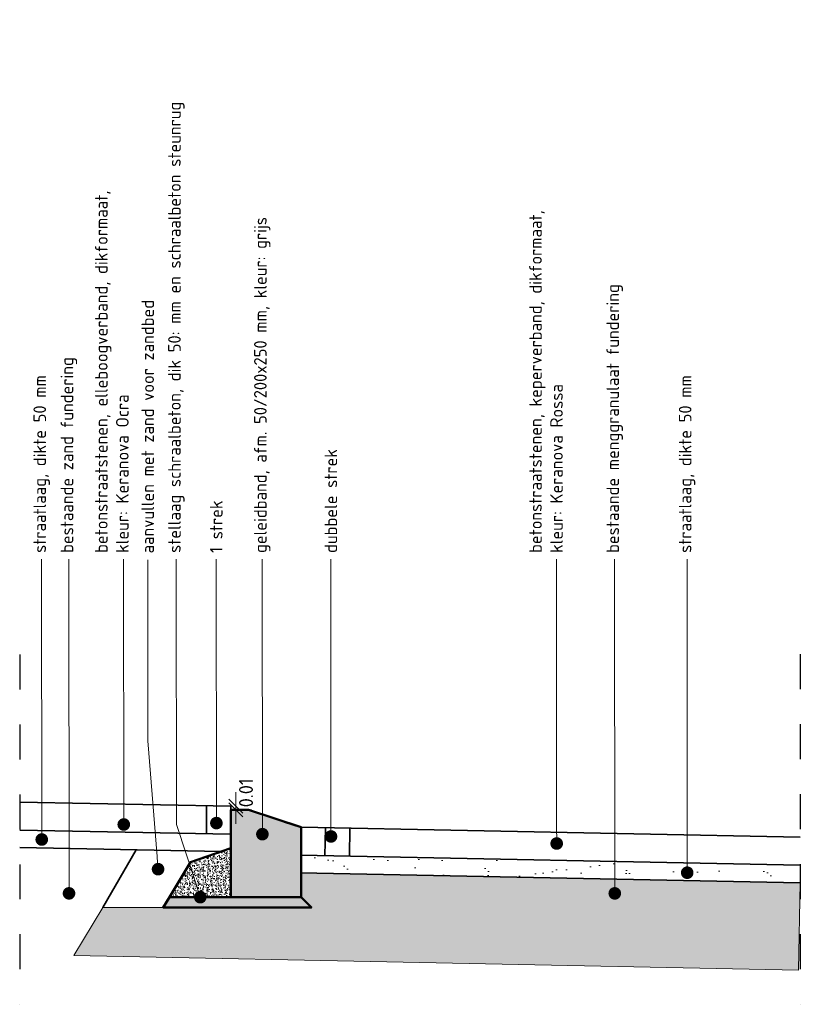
# Model space of a CAD drawing. Header units: metres. Extents: x 0 to 167615, y 0 to 462701.
# Tile 4 of 16: x 167554.65 to 167556.88, y 462698.19 to 462701. Entities that reach past the tile are written whole.
import ezdxf
from ezdxf import colors
from ezdxf.entities.mleader import LeaderData, LeaderLine
from ezdxf.math import Vec2, Vec3

# ---------------------------------------------------------------- set-up
doc = ezdxf.new("R2010")
doc.units = ezdxf.units.M
doc.header["$LTSCALE"] = 0.02
for name, pattern in [('HIDDEN', [9.525, 6.35, -3.175]), ('VH-RWSBAND_110X220', [24, 10, -2, 2, -2, 2, -2, 2, -2]), ('XX-AFBREEK', [7, 4, -1, 1, -1])]:
    doc.linetypes.add(name, pattern=pattern)
for name, color, linetype, lineweight in [('B-WE-VH-VERHARDING_FUNDERING-AD', 252, 'Continuous', 18), ('B-WE-VH-VERHARDING_FUNDERING_GRANULAAT_MENG-G', 8, 'Continuous', 18), ('N-WE-GC-BETONVORM-AD-20', 254, 'Continuous', 18), ('N-WE-GW-GROND_ZAND_FUNDERINGSZAND-AD-20', 7, 'Continuous', 18), ('N-WE-GW-GROND_ZAND_FUNDERINGSZAND-G', 7, 'Continuous', 35), ('N-WE-GW-GROND_ZAND_FUNDERINGSZAND-GD', 7, 'Continuous', 50), ('N-WE-VH-KANTOPSLUITING_TROTTOIRBAND_RWS_115 225-GD', 210, 'VH-RWSBAND_110X220', 50), ('N-WE-VH-VERHARDING_BETON_SCHRAAL-AD', 254, 'Continuous', 18), ('N-WE-VH-VERHARDING_BETON_SCHRAAL-GD', 10, 'Continuous', 50), ('N-WE-VH-VERHARDING_BETONSTRAATSTEEN-G', 10, 'Continuous', 35), ('N-WE-VH-VERHARDING_FUNDERING-AD-20', 1, 'Continuous', 9), ('X-XX-AL-AANPIJLING-T18', 10, 'Continuous', 18), ('X-XX-AL-AFBREEKLIJN-GD', 8, 'XX-AFBREEK', 25), ('X-XX-AL-M', 7, 'Continuous', 18)]:
    doc.layers.add(name, color=color, linetype=linetype, lineweight=lineweight)
doc.styles.add('NLCS-ISO', font='NLCS-ISO.ttf')
doc.styles.add('NLCS-ISO-M20-T50', font='NLCS-ISO.ttf', dxfattribs={"height": 0.1})
doc.dimstyles.new('NLCS RODOR-DIM-020$0', dxfattribs={"dimscale": 0.02, "dimtxt": 2, "dimasz": 2, "dimexe": 1.25, "dimexo": 0.625, "dimtad": 1, "dimzin": 1, "dimdsep": 46, "dimtxsty": 'NLCS-ISO', "dimblk": 'OBLIQUE', "dimcen": 0, "dimse1": 1, "dimse2": 1, "dimclrd": 256, "dimclre": 1, "dimclrt": 256, "dimadec": 0, "dimazin": 0, "dimtfac": 1, "dimtmove": 2, "dimatfit": 3, "dimfxl": 1, "dimtolj": 1, "dimtzin": 0, "dimlwd": -1, "dimlwe": -1, "dimarcsym": 0})

# ---------------------------------------------------------------- blocks, each defined once
blk = doc.blocks.new('_Dot')
at = {"color": 0, "linetype": 'ByBlock', "lineweight": -2}
blk.add_line((-0.5, 0), (-1, 0), dxfattribs=at)
at = {"color": 0, "linetype": 'ByBlock', "const_width": 0.5}
blk.add_lwpolyline([(-0.25, 0, 1), (0.25, 0, 1)], format="xyb", close=True, dxfattribs=at)
blk = doc.blocks.new('_Oblique')
at = {"color": 0, "linetype": 'ByBlock', "lineweight": -2}
blk.add_line((-0.5, -0.5), (0.5, 0.5), dxfattribs=at)
blk = doc.blocks.new('*D3')
at = {"layer": 'Defpoints', "color": 0, "transparency": 16777216}
for p in [(167555.2545, 462698.7546), (167555.2685, 462698.7546), (167555.2545, 462698.7446)]:
    blk.add_point(p, dxfattribs=at)
at = {"layer": 'X-XX-AL-M', "transparency": 16777216}
for p, q in [((167555.2685, 462698.7546), (167555.2685, 462698.7946)), ((167555.2685, 462698.7446), (167555.2685, 462698.7546)), ((167555.2685, 462698.7446), (167555.2685, 462698.7046))]:
    blk.add_line(p, q, dxfattribs=at)
at = {"layer": 'X-XX-AL-M', "transparency": 16777216, "xscale": 0.04, "yscale": 0.04, "zscale": 0.04}
for p, rotation in [((167555.2685, 462698.7546), 270), ((167555.2685, 462698.7446), 90)]:
    blk.add_blockref('_Oblique', p, dxfattribs=dict(at, rotation=rotation))
at = {"layer": 'X-XX-AL-M', "transparency": 16777216, "insert": (167555.2974, 462698.7928), "char_height": 0.04, "attachment_point": 5, "rotation": 90, "style": 'NLCS-ISO'}
blk.add_mtext('\\A1;0.01', dxfattribs=at)

msp = doc.modelspace()

# ---------------------------------------------------------------- hatches: boundary and pattern name
at = {"layer": 'B-WE-VH-VERHARDING_FUNDERING-AD'}
h = msp.add_hatch(dxfattribs=at)
h.set_pattern_fill('AR-CONC', color=256, scale=0.01, angle=48.8532)
h.set_pattern_definition([(98.853192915, (-16.754584, 0.001555), (0.0519204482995, 0.0498825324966), [0.0075, -0.0825]), (43.853192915, (-16.754584, 0.001555), (-0.06577173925, 0.039045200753), [0.006, -0.066]), (149.304637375, (-16.75026, 0.00571), (-0.013851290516, 0.088927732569), [0.0063740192, -0.0701142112]), (95.037392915, (-16.769645, 0.014715), (0.082687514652, 0.069475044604), [0.01125, -0.12375]), (145.488828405, (-16.76275, 0.0205), (-0.011853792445, 0.13447857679), [0.0095610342, -0.105171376]), (40.037356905, (-16.76964, 0.01472), (-0.011853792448, 0.13447857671), [0.009, -0.0990000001]), (69.853192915, (-16.7593, 0.018956), (0.069594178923, 0.0184567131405), [0.0075, -0.0825]), (14.853192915, (-16.7593, 0.018956), (-0.038595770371, 0.066036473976), [0.006, -0.066]), (120.304637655, (-16.7535, 0.020494), (0.030998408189, 0.084493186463), [0.006374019, -0.0701142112]), (86.353192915, (-16.754584, 0.001555), (-0.0242676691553, 0.0228197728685), [0, -0.0652, 0, -0.067, 0, -0.06625]), (56.353192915, (-16.754584, 0.001555), (-0.0123905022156, 0.0457617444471), [0, -0.0382, 0, -0.0637, 0, -0.02525]), (16.353192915, (-16.769258, -0.015237), (0.036823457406, 0.0387141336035), [0, -0.025, 0, -0.078, 0, -0.1035]), (6.353192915, (-16.775837, -0.022767), (0.0308349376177, 0.0505022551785), [0, -0.0325, 0, -0.0518, 0, -0.0735])])
h.paths.add_polyline_path([(167554.8883, 462698.4649), (167555.4841, 462698.4649), (167555.4545, 462698.4946), (167555.4545, 462698.5646), (167556.8806, 462698.536), (167556.8756, 462698.2861), (167554.8052, 462698.3275)])
at = {"layer": 'N-WE-GC-BETONVORM-AD-20'}
h = msp.add_hatch(color=256, dxfattribs=at)
h.dxf.hatch_style = 1
h.paths.add_polyline_path([(167555.2545, 462698.7446), (167555.2545, 462698.4946), (167555.4545, 462698.4946), (167555.4545, 462698.6946), (167555.3045, 462698.7446)])
at = {"layer": 'N-WE-GW-GROND_ZAND_FUNDERINGSZAND-AD-20'}
h = msp.add_hatch(dxfattribs=at)
h.set_pattern_fill('AGW-GROND_ZAND_FUNDERINGSZAND', color=256, scale=0.05, pattern_type=2)
h.set_pattern_definition([(37.5, (-19.754584, -0.00803), (-0.003149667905, 0.096341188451), [0, -0.076, 0, -0.085, 0, -0.08125]), (7.5, (-19.75458, -0.00803), (0.088488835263, 0.14110730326), [0, -0.041, 0, -0.0685, 0, -0.02625]), (327.5, (-19.816084, -0.00803), (0.155707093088, 0.000282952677), [0, -0.025, 0, -0.09, 0, -0.1175]), (317.5, (-19.81608, -0.00803), (0.15030633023, 0.043883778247), [0, -0.0125, 0, -0.059, 0, -0.0675])])
h.paths.add_polyline_path([(167555.4545, 462698.5645), (167555.4545, 462698.6145), (167556.8809, 462698.586), (167556.8809, 462698.536)])
at = {"layer": 'N-WE-VH-VERHARDING_BETON_SCHRAAL-AD'}
h = msp.add_hatch(dxfattribs=at)
h.set_pattern_fill('ACO-BETON_LICHT-SO', color=256, scale=0.005, pattern_type=2)
h.set_pattern_definition([(50, (-17.793837, -0.080649), (0.0182184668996, -0.0015939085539), [0.001905, -0.020955]), (355, (-17.793837, -0.08065), (-0.0035242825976, 0.0191056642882), [0.001524, -0.016764]), (100.451, (-17.79232, -0.080782), (0.0146942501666, 0.017511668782), [0.001619, -0.017809]), (46.1842, (-17.793837, -0.07557), (0.0271079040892, -0.0042042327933), [0.0028575, -0.0314325]), (96.6356, (-17.791578, -0.07592), (0.0237404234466, 0.024742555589), [0.0024285, -0.0267135]), (351.184, (-17.793837, -0.07557), (0.0237404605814, 0.024742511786), [0.002286, -0.025146]), (21, (-17.791297, -0.076839), (0.01516148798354, -0.01022655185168), [0.001905, -0.020955]), (326, (-17.791297, -0.07684), (0.0061802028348, 0.0184187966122), [0.001524, -0.016764]), (71.4514, (-17.790034, -0.077691), (0.021341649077, 0.0081922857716), [0.001619, -0.017809]), (37.5, (-17.7938374, -0.080649), (0.00030886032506, 0.008455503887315), [0, -0.0165608, 0, -0.017018, 0, -0.0168275]), (7.5, (-17.793837, -0.080649), (0.00668196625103, 0.01001805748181), [0, -0.0097028, 0, -0.0161798, 0, -0.0064135]), (327.5, (-17.7995016, -0.080649), (0.01355905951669, -0.00057287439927), [0, -0.00635, 0, -0.019812, 0, -0.026289]), (317.5, (-17.802042, -0.080649), (0.0148129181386, 0.00254264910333), [0, -0.008255, 0, -0.0131572, 0, -0.018669])])
h.paths.add_polyline_path([(167555.2545, 462698.4946), (167555.2545, 462698.6349), (167555.1387, 462698.5949), (167555.0793, 462698.4946)])
at = {"layer": 'N-WE-VH-VERHARDING_FUNDERING-AD-20'}
h = msp.add_hatch(dxfattribs=at)
h.set_pattern_fill('AVH-FUNDERING_ZAND', color=256, scale=0.003, pattern_type=2)
h.set_pattern_definition([(37.5, (-14.6076095, -0.1351054), (-0.00018898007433, 0.00578047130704), [0, -0.00456, 0, -0.0051, 0, -0.004875]), (7.5, (-14.6076095, -0.135105), (0.0053093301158, 0.00846643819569), [0, -0.00246, 0, -0.00411, 0, -0.001575]), (327.5, (-14.6112995, -0.1351054), (0.009342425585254, 1.697716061e-05), [0, -0.0015, 0, -0.0054, 0, -0.00705]), (317.5, (-14.6112995, -0.135105), (0.00901837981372, 0.0026330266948), [0, -0.00075, 0, -0.00354, 0, -0.00405])])
h.paths.add_polyline_path([(167555.4841, 462698.4649), (167555.4545, 462698.4946), (167555.0789, 462698.4946), (167555.0612, 462698.4649)])

# ---------------------------------------------------------------- linework, layer by layer
at = {"layer": 'B-WE-VH-VERHARDING_FUNDERING_GRANULAAT_MENG-G', "flags": 128}
msp.add_lwpolyline([(167554.8883, 462698.4649), (167555.4841, 462698.4649), (167555.4545, 462698.4946), (167555.4545, 462698.5646), (167556.8806, 462698.536), (167556.8756, 462698.2861), (167554.8052, 462698.3275)], close=True, dxfattribs=at)
at = {"layer": 'N-WE-GW-GROND_ZAND_FUNDERINGSZAND-G', "flags": 128}
for points in [[(167555.2261, 462698.6251), (167554.6509, 462698.6366)], [(167554.8883, 462698.4649), (167554.9836, 462698.63)], [(167555.4519, 462698.5646), (167556.8809, 462698.536)]]:
    msp.add_lwpolyline(points, dxfattribs=at)
at = {"layer": 'N-WE-GW-GROND_ZAND_FUNDERINGSZAND-GD'}
msp.add_lwpolyline([(167555.2545, 462698.4946), (167555.2545, 462698.6349), (167555.1387, 462698.5949), (167555.0789, 462698.4946)], close=True, dxfattribs=at)
at = {"layer": 'N-WE-VH-KANTOPSLUITING_TROTTOIRBAND_RWS_115 225-GD', "linetype": 'HIDDEN', "ltscale": 0.5, "flags": 128}
msp.add_lwpolyline([(167555.2545, 462698.7446), (167555.2545, 462698.4946), (167555.4545, 462698.4946), (167555.4545, 462698.6946), (167555.3045, 462698.7446)], close=True, dxfattribs=at)
at = {"layer": 'N-WE-VH-KANTOPSLUITING_TROTTOIRBAND_RWS_115 225-GD', "linetype": 'Continuous', "ltscale": 0.5, "flags": 128}
msp.add_lwpolyline([(167555.2545, 462698.7446), (167555.2545, 462698.4946), (167555.4545, 462698.4946), (167555.4545, 462698.6946), (167555.3045, 462698.7446)], close=True, dxfattribs=at)
at = {"layer": 'N-WE-VH-VERHARDING_BETON_SCHRAAL-GD', "flags": 128}
msp.add_lwpolyline([(167555.4545, 462698.4946), (167555.0789, 462698.4946), (167555.0612, 462698.4649), (167555.4841, 462698.4649)], close=True, dxfattribs=at)
at = {"layer": 'N-WE-VH-VERHARDING_BETONSTRAATSTEEN-G', "flags": 128}
for points in [[(167555.2545, 462698.7546), (167554.6509, 462698.7666)], [(167555.1845, 462698.7561), (167555.1845, 462698.6761)], [(167555.2545, 462698.7546), (167555.2545, 462698.7446)], [(167555.4545, 462698.6946), (167555.4545, 462698.6946), (167556.8809, 462698.666)], [(167555.5244, 462698.6932), (167555.5244, 462698.6932), (167555.5228, 462698.6132)], [(167555.5944, 462698.6918), (167555.5928, 462698.6118)], [(167555.2529, 462698.6746), (167554.6509, 462698.6866)], [(167555.4529, 462698.6146), (167556.8809, 462698.586)]]:
    msp.add_lwpolyline(points, dxfattribs=at)
at = {"layer": 'X-XX-AL-AFBREEKLIJN-GD'}
for p, q in [((167554.6509, 462699.1885), (167554.6509, 462698.1885)), ((167556.8809, 462699.1889), (167556.8809, 462698.1889))]:
    msp.add_line(p, q, dxfattribs=at)

# ---------------------------------------------------------------- dimensions: what is measured, and where the dimension line sits
at = {"layer": 'X-XX-AL-M'}
dim = msp.add_linear_dim(base=(167555.2685, 462698.7546), p1=(167555.2545, 462698.7446), p2=(167555.2545, 462698.7546), angle=90, dimstyle='NLCS RODOR-DIM-020$0', dxfattribs=at)
dim.commit()
dim.dimension.update_dxf_attribs({"geometry": '*D3', "text_midpoint": (167555.2974, 462698.7928), "dimtype": 160})

# ---------------------------------------------------------------- leaders
at = {"layer": 'X-XX-AL-AANPIJLING-T18'}
ml = msp.add_multileader_mtext('Standard', dxfattribs=at)
ml.set_content('{\\C2;stellaag schraalbeton, dik 50: mm en schraalbeton steunrug}', color=256, style='NLCS-ISO-M20-T50')
ml.set_leader_properties(color=256, linetype='ByLayer', lineweight=-1)
ml.set_arrow_properties(name='DOT')
ml.build(insert=Vec2(0, 0))
ml.multileader.update_dxf_attribs({"text_left_attachment_type": 3, "text_right_attachment_type": 5, "dogleg_length": 0.036, "arrow_head_size": 0.036})
ctx = ml.context
ctx.base_point, ctx.char_height, ctx.arrow_head_size, ctx.landing_gap_size, ctx.plane_origin, ctx.plane_x_axis, ctx.plane_y_axis = Vec3(167555.0983, 462699.4605), 0.036, 0.036, 0.018, Vec3(167555.0983, 462698.9056), Vec3(0, 1), Vec3(-1, 0)
ctx.left_attachment, ctx.right_attachment = 3, 5
notes = []
notes.append((ctx, [(0, (1, 1, 0), (167555.0983, 462699.4245), (0, 1), 0.036, [(0, [(167555.1667, 462698.4946), (167555.0987, 462698.7024)], 0, [])])]))
ctx.mtext.insert, ctx.mtext.text_direction, ctx.mtext.rotation, ctx.mtext.width, ctx.mtext.flow_direction = Vec3(167555.0749, 462699.4785), Vec3(0, 1), 1.570796, 1.524209, 5
ml = msp.add_multileader_mtext('Standard', dxfattribs=at)
ml.set_content('{\\C2;aanvullen met zand voor zandbed}', color=256, style='NLCS-ISO-M20-T50')
ml.set_leader_properties(color=256, linetype='ByLayer', lineweight=-1)
ml.set_arrow_properties(name='DOT')
ml.build(insert=Vec2(0, 0))
ml.multileader.update_dxf_attribs({"text_left_attachment_type": 3, "text_right_attachment_type": 5, "dogleg_length": 0.036, "arrow_head_size": 0.036})
ctx = ml.context
ctx.base_point, ctx.char_height, ctx.arrow_head_size, ctx.landing_gap_size, ctx.plane_origin, ctx.plane_x_axis, ctx.plane_y_axis = Vec3(167555.0166, 462699.4592), 0.036, 0.036, 0.018, Vec3(167555.0166, 462698.9043), Vec3(0, 1), Vec3(-1, 0)
ctx.left_attachment, ctx.right_attachment = 3, 5
notes.append((ctx, [(0, (1, 1, 0), (167555.0166, 462699.4232), (0, 1), 0.036, [(0, [(167555.0462, 462698.5746), (167555.0169, 462698.9419)], 0, [])])]))
ctx.mtext.insert, ctx.mtext.text_direction, ctx.mtext.rotation, ctx.mtext.width, ctx.mtext.flow_direction = Vec3(167554.9986, 462699.4772), Vec3(0, 1), 1.570796, 1.197054, 5
ml = msp.add_multileader_mtext('Standard', dxfattribs=at)
ml.set_content('{\\C2;straatlaag, dikte 50 mm}', color=256, style='NLCS-ISO-M20-T50')
ml.set_leader_properties(color=256, linetype='ByLayer', lineweight=-1)
ml.set_arrow_properties(name='DOT')
ml.build(insert=Vec2(0, 0))
ml.multileader.update_dxf_attribs({"text_left_attachment_type": 3, "text_right_attachment_type": 5, "dogleg_length": 0.036, "arrow_head_size": 0.036})
ctx = ml.context
ctx.base_point, ctx.char_height, ctx.arrow_head_size, ctx.landing_gap_size, ctx.plane_origin, ctx.plane_x_axis, ctx.plane_y_axis = Vec3(167554.7135, 462699.4605), 0.036, 0.036, 0.018, Vec3(167554.7135, 462698.9056), Vec3(0, 1), Vec3(-1, 0)
ctx.left_attachment, ctx.right_attachment = 3, 5
notes.append((ctx, [(0, (1, 1, 0), (167554.7135, 462699.4245), (0, 1), 0.036, [(0, [(167554.7139, 462698.6594)], 0, [])])]))
ctx.mtext.insert, ctx.mtext.text_direction, ctx.mtext.rotation, ctx.mtext.width, ctx.mtext.flow_direction = Vec3(167554.6901, 462699.4785), Vec3(0, 1), 1.570796, 1.058617, 5
ml = msp.add_multileader_mtext('Standard', dxfattribs=at)
ml.set_content('{\\C2;bestaande zand fundering}', color=256, style='NLCS-ISO-M20-T50')
ml.set_leader_properties(color=256, linetype='ByLayer', lineweight=-1)
ml.set_arrow_properties(name='DOT')
ml.build(insert=Vec2(0, 0))
ml.multileader.update_dxf_attribs({"text_left_attachment_type": 3, "text_right_attachment_type": 5, "dogleg_length": 0.036, "arrow_head_size": 0.036})
ctx = ml.context
ctx.base_point, ctx.char_height, ctx.arrow_head_size, ctx.landing_gap_size, ctx.plane_origin, ctx.plane_x_axis, ctx.plane_y_axis = Vec3(167554.7914, 462699.4605), 0.036, 0.036, 0.018, Vec3(167554.7914, 462698.9056), Vec3(0, 1), Vec3(-1, 0)
ctx.left_attachment, ctx.right_attachment = 3, 5
notes.append((ctx, [(0, (1, 1, 0), (167554.7914, 462699.4245), (0, 1), 0.036, [(0, [(167554.7918, 462698.5055)], 0, [])])]))
ctx.mtext.insert, ctx.mtext.text_direction, ctx.mtext.rotation, ctx.mtext.width, ctx.mtext.flow_direction = Vec3(167554.768, 462699.4785), Vec3(0, 1), 1.570796, 1.058617, 5
ml = msp.add_multileader_mtext('Standard', dxfattribs=at)
ml.set_content('{\\C2;betonstraatstenen, elleboogverband, dikformaat, kleur: Keranova Ocra}', color=256, style='NLCS-ISO-M20-T50')
ml.set_leader_properties(color=256, linetype='ByLayer', lineweight=-1)
ml.set_arrow_properties(name='DOT')
ml.build(insert=Vec2(0, 0))
ml.multileader.update_dxf_attribs({"text_left_attachment_type": 3, "text_right_attachment_type": 5, "dogleg_length": 0.036, "arrow_head_size": 0.036})
ctx = ml.context
ctx.base_point, ctx.char_height, ctx.arrow_head_size, ctx.landing_gap_size, ctx.plane_origin, ctx.plane_x_axis, ctx.plane_y_axis = Vec3(167554.9477, 462699.4605), 0.036, 0.036, 0.018, Vec3(167554.9477, 462698.9056), Vec3(0, 1), Vec3(-1, 0)
ctx.left_attachment, ctx.right_attachment = 3, 5
notes.append((ctx, [(0, (1, 1, 0), (167554.9477, 462699.4245), (0, 1), 0.036, [(0, [(167554.9482, 462698.7024)], 0, [])])]))
ctx.mtext.insert, ctx.mtext.text_direction, ctx.mtext.rotation, ctx.mtext.width, ctx.mtext.flow_direction = Vec3(167554.8661, 462699.4785), Vec3(0, 1), 1.570796, 1.058617, 5
ml = msp.add_multileader_mtext('Standard', dxfattribs=at)
ml.set_content('{\\C2;1 strek}', color=256, style='NLCS-ISO-M20-T50')
ml.set_leader_properties(color=256, linetype='ByLayer', lineweight=-1)
ml.set_arrow_properties(name='DOT')
ml.build(insert=Vec2(0, 0))
ml.multileader.update_dxf_attribs({"text_left_attachment_type": 3, "text_right_attachment_type": 5, "dogleg_length": 0.036, "arrow_head_size": 0.036})
ctx = ml.context
ctx.base_point, ctx.char_height, ctx.arrow_head_size, ctx.landing_gap_size, ctx.plane_origin, ctx.plane_x_axis, ctx.plane_y_axis = Vec3(167555.2124, 462699.4605), 0.036, 0.036, 0.018, Vec3(167555.2124, 462698.9056), Vec3(0, 1), Vec3(-1, 0)
ctx.left_attachment, ctx.right_attachment = 3, 5
notes.append((ctx, [(0, (1, 1, 0), (167555.2124, 462699.4245), (0, 1), 0.036, [(0, [(167555.2128, 462698.7064)], 0, [])])]))
ctx.mtext.insert, ctx.mtext.text_direction, ctx.mtext.rotation, ctx.mtext.width, ctx.mtext.flow_direction = Vec3(167555.1944, 462699.4785), Vec3(0, 1), 1.570796, 1.058617, 5
ml = msp.add_multileader_mtext('Standard', dxfattribs=at)
ml.set_content('{\\C2;geleidband, afm. 50/200x250 mm, kleur: grijs}', color=256, style='NLCS-ISO-M20-T50')
ml.set_leader_properties(color=256, linetype='ByLayer', lineweight=-1)
ml.set_arrow_properties(name='DOT')
ml.build(insert=Vec2(0, 0))
ml.multileader.update_dxf_attribs({"text_left_attachment_type": 3, "text_right_attachment_type": 5, "dogleg_length": 0.036, "arrow_head_size": 0.036})
ctx = ml.context
ctx.base_point, ctx.char_height, ctx.arrow_head_size, ctx.landing_gap_size, ctx.plane_origin, ctx.plane_x_axis, ctx.plane_y_axis = Vec3(167555.3438, 462699.4605), 0.036, 0.036, 0.018, Vec3(167555.3438, 462698.9056), Vec3(0, 1), Vec3(-1, 0)
ctx.left_attachment, ctx.right_attachment = 3, 5
notes.append((ctx, [(0, (1, 1, 0), (167555.3438, 462699.4245), (0, 1), 0.036, [(0, [(167555.3442, 462698.6747)], 0, [])])]))
ctx.mtext.insert, ctx.mtext.text_direction, ctx.mtext.rotation, ctx.mtext.width, ctx.mtext.flow_direction = Vec3(167555.3204, 462699.4785), Vec3(0, 1), 1.570796, 1.058617, 5
ml = msp.add_multileader_mtext('Standard', dxfattribs=at)
ml.set_content('{\\C2;dubbele strek}', color=256, style='NLCS-ISO-M20-T50')
ml.set_leader_properties(color=256, linetype='ByLayer', lineweight=-1)
ml.set_arrow_properties(name='DOT')
ml.build(insert=Vec2(0, 0))
ml.multileader.update_dxf_attribs({"text_left_attachment_type": 3, "text_right_attachment_type": 5, "dogleg_length": 0.036, "arrow_head_size": 0.036})
ctx = ml.context
ctx.base_point, ctx.char_height, ctx.arrow_head_size, ctx.landing_gap_size, ctx.plane_origin, ctx.plane_x_axis, ctx.plane_y_axis = Vec3(167555.5398, 462699.4605), 0.036, 0.036, 0.018, Vec3(167555.5398, 462698.9056), Vec3(0, 1), Vec3(-1, 0)
ctx.left_attachment, ctx.right_attachment = 3, 5
notes.append((ctx, [(0, (1, 1, 0), (167555.5398, 462699.4245), (0, 1), 0.036, [(0, [(167555.5402, 462698.6682)], 0, [])])]))
ctx.mtext.insert, ctx.mtext.text_direction, ctx.mtext.rotation, ctx.mtext.width, ctx.mtext.flow_direction = Vec3(167555.5218, 462699.4785), Vec3(0, 1), 1.570796, 1.058617, 5
ml = msp.add_multileader_mtext('Standard', dxfattribs=at)
ml.set_content('{\\C2;betonstraatstenen, keperverband, dikformaat, kleur: Keranova Rossa}', color=256, style='NLCS-ISO-M20-T50')
ml.set_leader_properties(color=256, linetype='ByLayer', lineweight=-1)
ml.set_arrow_properties(name='DOT')
ml.build(insert=Vec2(0, 0))
ml.multileader.update_dxf_attribs({"text_left_attachment_type": 3, "text_right_attachment_type": 5, "dogleg_length": 0.036, "arrow_head_size": 0.036})
ctx = ml.context
ctx.base_point, ctx.char_height, ctx.arrow_head_size, ctx.landing_gap_size, ctx.plane_origin, ctx.plane_x_axis, ctx.plane_y_axis = Vec3(167556.1844, 462699.4605), 0.036, 0.036, 0.018, Vec3(167556.1844, 462698.9056), Vec3(0, 1), Vec3(-1, 0)
ctx.left_attachment, ctx.right_attachment = 3, 5
notes.append((ctx, [(0, (1, 1, 0), (167556.1844, 462699.4245), (0, 1), 0.036, [(0, [(167556.1849, 462698.648)], 0, [])])]))
ctx.mtext.insert, ctx.mtext.text_direction, ctx.mtext.rotation, ctx.mtext.width, ctx.mtext.flow_direction = Vec3(167556.1064, 462699.4785), Vec3(0, 1), 1.570796, 1.058617, 5
ml = msp.add_multileader_mtext('Standard', dxfattribs=at)
ml.set_content('{\\C2;bestaande menggranulaat fundering}', color=256, style='NLCS-ISO-M20-T50')
ml.set_leader_properties(color=256, linetype='ByLayer', lineweight=-1)
ml.set_arrow_properties(name='DOT')
ml.build(insert=Vec2(0, 0))
ml.multileader.update_dxf_attribs({"text_left_attachment_type": 3, "text_right_attachment_type": 5, "dogleg_length": 0.036, "arrow_head_size": 0.036})
ctx = ml.context
ctx.base_point, ctx.char_height, ctx.arrow_head_size, ctx.landing_gap_size, ctx.plane_origin, ctx.plane_x_axis, ctx.plane_y_axis = Vec3(167556.3505, 462699.4605), 0.036, 0.036, 0.018, Vec3(167556.3505, 462698.9056), Vec3(0, 1), Vec3(-1, 0)
ctx.left_attachment, ctx.right_attachment = 3, 5
notes.append((ctx, [(0, (1, 1, 0), (167556.3505, 462699.4245), (0, 1), 0.036, [(0, [(167556.3509, 462698.5055)], 0, [])])]))
ctx.mtext.insert, ctx.mtext.text_direction, ctx.mtext.rotation, ctx.mtext.width, ctx.mtext.flow_direction = Vec3(167556.3271, 462699.4785), Vec3(0, 1), 1.570796, 1.058617, 5
ml = msp.add_multileader_mtext('Standard', dxfattribs=at)
ml.set_content('{\\C2;straatlaag, dikte 50 mm}', color=256, style='NLCS-ISO-M20-T50')
ml.set_leader_properties(color=256, linetype='ByLayer', lineweight=-1)
ml.set_arrow_properties(name='DOT')
ml.build(insert=Vec2(0, 0))
ml.multileader.update_dxf_attribs({"text_left_attachment_type": 3, "text_right_attachment_type": 5, "dogleg_length": 0.036, "arrow_head_size": 0.036})
ctx = ml.context
ctx.base_point, ctx.char_height, ctx.arrow_head_size, ctx.landing_gap_size, ctx.plane_origin, ctx.plane_x_axis, ctx.plane_y_axis = Vec3(167556.5573, 462699.4605), 0.036, 0.036, 0.018, Vec3(167556.5573, 462698.9056), Vec3(0, 1), Vec3(-1, 0)
ctx.left_attachment, ctx.right_attachment = 3, 5
notes.append((ctx, [(0, (1, 1, 0), (167556.5573, 462699.4245), (0, 1), 0.036, [(0, [(167556.5578, 462698.5646)], 0, [])])]))
ctx.mtext.insert, ctx.mtext.text_direction, ctx.mtext.rotation, ctx.mtext.width, ctx.mtext.flow_direction = Vec3(167556.5339, 462699.4785), Vec3(0, 1), 1.570796, 1.058617, 5
for ctx, leaders in notes:
    for number, flags, end, landing, length, lines in leaders:
        leader = LeaderData()
        leader.index, (leader.has_last_leader_line, leader.has_dogleg_vector, leader.attachment_direction) = number, flags
        leader.last_leader_point, leader.dogleg_vector, leader.dogleg_length = Vec3(end), Vec3(landing), length
        for number, points, colour, breaks in lines:
            line = LeaderLine()
            line.index, line.vertices, line.color, line.breaks = number, Vec3.list(points), colors.encode_raw_color(colour), breaks
            leader.lines.append(line)
        ctx.leaders.append(leader)

doc.saveas('drawing.dxf')
